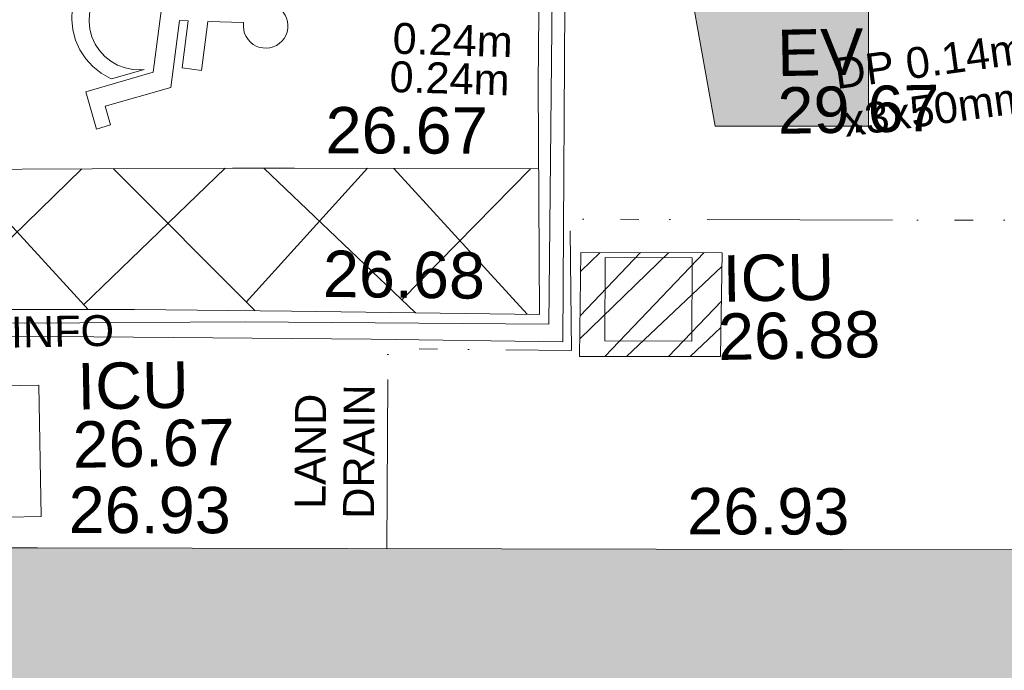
# Model space of a CAD drawing. Header units: millimetres. Extents: x -287732 to 520720, y -103372 to 287754.
# Tile 226 of 256: x 99813 to 107771, y -15776 to -10516. Entities that reach past the tile are written whole.
import ezdxf

# ---------------------------------------------------------------- set-up
doc = ezdxf.new("R2010")
doc.units = ezdxf.units.MM
for name, pattern in [('IMPORT-HIDDEN2 _3_', [4762.5, 3175, -1587.5]), ('IMPORT-UG_DRAINAGE_UNIDENTIFIED_QLB2 _2_', [2700, 1500, -300.0000000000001, 0, -250, 150, -300.0000000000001, 0, -200]), ('IMPORT-UG_ELEC_LV_QLB2 _2_', [2700, 1500, -300.0000000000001, 0, -250, 150, -300.0000000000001, 0, -200]), ('IMPORT-UG_ELEC_STREET LIGHTING_QLB2 _2_', [2700, 1500, -300.0000000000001, 0, -250, 150, -300.0000000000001, 0, -200])]:
    doc.linetypes.add(name, pattern=pattern)
for name, color, linetype, lineweight, true_color in [('00_UAV_BUILDING_OUTLINE', 5, 'Continuous', 9, 0x0000ff), ('00_UAV_EAVE', 7, 'Continuous', 9, 0x666666), ('00_UAV_FENCE_2D', 7, 'Continuous', 9, 0x264c2f), ('00_UAV_HANDICAP', 7, 'Continuous', 9, 0x666666), ('00_UAV_ROAD_MARKING_WHITE_CONTINUOUS', 7, 'Continuous', 9, 0x999999), ('00_UAV_SERV_IC', 5, 'Continuous', 9, 0x0000ff), ('00_UAV_WALL', 7, 'Continuous', 9, 0x7c00a5), ('12333-PUM-2D-U-0001-C01 - Rev2_REVIT IMPORT_dwg', 7, 'Continuous', 9, 0x767676), ('A_RHA_Line', 7, 'Continuous', 9, 0x00a600), ('PUM-CHAMBER EXTENTS', 6, 'IMPORT-HIDDEN2 _3_', 9, 0xff00ff), ('PUM-ELECTRIC-LV-QLB2', 1, 'IMPORT-UG_ELEC_LV_QLB2 _2_', 9, 0xff0000), ('PUM-UNIDENTIFIED-QLB2', 150, 'IMPORT-UG_DRAINAGE_UNIDENTIFIED_QLB2 _2_', 9, 0x007fff)]:
    doc.layers.add(name, color=color, linetype=linetype, lineweight=lineweight, true_color=true_color)
for name, color, linetype, lineweight in [('A_RHA_Detail', 7, 'Continuous', 9), ('A_RHA_Site', 7, 'Continuous', 9), ('SM-FOR QC', 7, 'Continuous', 9)]:
    doc.layers.add(name, color=color, linetype=linetype, lineweight=lineweight)
doc.styles.add('Arial_1', font='arial.ttf', dxfattribs={"height": 250})
doc.styles.add('Swis721 Lt BT_2', font='swissl.ttf', dxfattribs={"height": 375})

# ---------------------------------------------------------------- blocks, each defined once
blk = doc.blocks.new('12333-PUM-2D-U-0001-C01 - Rev2_REVIT IMPORT_dwg_NN_DISABLED-2077243-Site Location Plan Proposed')
at = {"layer": '00_UAV_HANDICAP', "color": 254, "true_color": 0xcccccc, "flags": 128}
for points in [[(792.900669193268, 2280.610141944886), (791.7071703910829, 2292.07751121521), (793.8081731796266, 2332.120596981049), (801.0244637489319, 2372.831781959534), (815.4072651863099, 2410.199520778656), (834.6163260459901, 2445.752122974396), (859.749849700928, 2478.102067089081), (889.2795283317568, 2504.909103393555), (923.3511180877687, 2527.414707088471), (959.3303727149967, 2544.664522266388), (998.4665040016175, 2556.514413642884), (1039.2262383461, 2560.624703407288), (1079.412596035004, 2559.765463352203), (1118.738746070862, 2551.450682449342), (1157.491520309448, 2538.16637172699), (1192.898365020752, 2517.715835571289), (1224.006547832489, 2492.725584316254), (1252.055346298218, 2463.052631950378), (1274.706992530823, 2430.225001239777), (1291.813247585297, 2393.001502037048), (1302.421377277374, 2354.008642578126), (1307.916702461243, 2314.347399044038), (1305.669944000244, 2273.062837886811), (1298.599409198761, 2233.593128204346), (1284.216607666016, 2196.225389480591), (1265.0078332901, 2160.675271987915), (1239.874310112, 2128.325325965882), (1210.342148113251, 2101.518576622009), (1176.273041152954, 2079.012685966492), (1140.291016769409, 2061.760674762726), (1101.157368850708, 2049.910496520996), (1060.397634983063, 2045.80020685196), (1020.211563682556, 2046.661929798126), (1012.880205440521, 2047.507810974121), (1006.596107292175, 1634.045719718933), (1571.880964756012, 1568.824091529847), (1546.079030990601, 1345.195162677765), (1001.914062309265, 1407.980013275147), (1000.24232711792, 1306.200863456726), (1771.761510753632, 1217.184261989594), (1999.075649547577, 459.5242324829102), (2211.618631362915, 523.1246404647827), (2262.459996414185, 363.6714551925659), (1833.36162776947, 234.4119656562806), (1599.502904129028, 1011.711552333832), (773.3163873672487, 1107.035580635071), (793.1872142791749, 2283.093666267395)], [(1682.266412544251, 528.8078632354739), (1572.075039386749, 894.0196480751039), (1567.742828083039, 905.9329998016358), (1573.604313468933, 863.6290800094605), (1570.739078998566, 773.317301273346), (1552.962766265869, 684.7259380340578), (1521.665662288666, 598.9553887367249), (1477.418087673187, 520.9705080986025), (1422.563350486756, 449.2476672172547), (1356.286735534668, 387.6532275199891), (1281.217809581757, 337.1446035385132), (1198.744377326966, 298.8224844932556), (1111.633737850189, 274.8816493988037), (1022.228912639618, 263.7959882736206), (931.9171335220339, 266.6612226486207), (843.3257698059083, 284.4375349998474), (758.7969836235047, 315.5913665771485), (679.4270675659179, 358.7404522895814), (607.8450151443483, 414.837237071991), (546.2530592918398, 481.1135657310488), (495.7444362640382, 556.1824921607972), (458.6640780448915, 638.5126520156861), (433.3382083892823, 724.5248012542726), (422.3930502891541, 815.1691925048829), (425.2607680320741, 905.4806843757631), (443.0345973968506, 994.0723344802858), (474.1911988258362, 1078.603317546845), (518.5820462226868, 1157.829962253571), (573.4367834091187, 1229.552803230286), (639.5701260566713, 1289.905480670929), (694.1389988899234, 1326.411494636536), (723.6680223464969, 1582.343622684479), (693.8022819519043, 1574.457298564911), (583.3735445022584, 1522.995261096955), (481.0201821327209, 1454.233631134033), (392.0010418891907, 1370.084751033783), (315.4994992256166, 1274.420238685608), (256.4850852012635, 1166.666716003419), (214.2946676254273, 1051.938898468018), (190.3077412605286, 931.3308815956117), (186.3425008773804, 809.673605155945), (201.1544143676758, 687.1081438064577), (234.2233352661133, 569.9884924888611), (286.78634557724, 458.1744332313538), (354.4472895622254, 357.2088755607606), (438.452609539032, 266.9454902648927), (534.2603947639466, 191.6857097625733), (641.8709315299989, 131.4320169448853), (756.7417348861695, 90.48087673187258), (877.3497522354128, 66.49395036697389), (999.0070287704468, 62.52871046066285), (1121.429504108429, 76.10134553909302), (1238.692141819, 110.4095443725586), (1350.362928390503, 161.7307938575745), (1451.472045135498, 230.6359834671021), (1541.591871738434, 313.3970569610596), (1616.994925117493, 410.446604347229), (1677.107828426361, 516.815092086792), (1681.168209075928, 530.1953811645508)]]:
    blk.add_lwpolyline(points, close=True, dxfattribs=at)
blk = doc.blocks.new('12333-PUM-2D-U-0001-C01 - Rev2_REVIT IMPORT_dwg_MGS62954_T2_Galway_ITM_3d_Rev1-2077680-Site Location Plan Proposed')
at = {"layer": '00_UAV_FENCE_2D', "color": 254, "true_color": 0xcccccc, "flags": 128}
blk.add_lwpolyline([(533999987.7725002, 725540744.3135002), (534001571.7725002, 725540713.3135003), (534003352.7725, 725540693.3135002), (534005806.7725001, 725540631.3135002), (534005879.7725002, 725543285.3135002), (534005949.7725002, 725546518.3135002), (534005952.0808412, 725546617.9628102)], dxfattribs=at)
at = {"layer": '00_UAV_ROAD_MARKING_WHITE_CONTINUOUS', "color": 254, "true_color": 0xcccccc}
for p, q in [((534000922.5130379, 725540889.0152642), (534002055.8780975, 725541952.3856534)), ((534001063.9456981, 725541964.6155552), (534002084.9880234, 725540814.5666492)), ((534002050.4428412, 725540853.4765435), (534003212.3244622, 725541938.1273977)), ((534002307.9847358, 725541949.2773372), (534003434.5781006, 725540779.435743)), ((534003526.1222078, 725541932.341788), (534004730.7895252, 725540740.9971898)), ((534003364.5270187, 725540852.1759809), (534004362.9478081, 725541915.7180834)), ((534004576.0759434, 725541911.4842513), (534005634.5831051, 725540714.195607)), ((534004622.5229828, 725540848.0663854), (534005681.1867115, 725541889.5310092))]:
    blk.add_line(p, q, dxfattribs=at)
at = {"layer": '00_UAV_ROAD_MARKING_WHITE_CONTINUOUS', "color": 254, "true_color": 0xcccccc, "flags": 128}
blk.add_lwpolyline([(534005802.7763604, 725544364.4732534), (534003437.7796368, 725544415.3943532), (534001074.7796367, 725544461.3943529), (534001067.5685353, 725544190.6689984), (534001039.7796367, 725543147.394353), (534001000.7796367, 725541965.394353), (534003271.7796367, 725541937.3943528), (534003773.9761383, 725541927.4181212), (534005746.9258682, 725541888.225088)], dxfattribs=at)
at = {"layer": '00_UAV_SERV_IC', "color": 254, "true_color": 0xcccccc, "flags": 128}
blk.add_lwpolyline([(534006272.7725001, 725541161.3135), (534006973.7725001, 725541146.3135), (534006959.3825551, 725540473.8234038), (534006258.3825551, 725540488.8234038)], close=True, dxfattribs=at)
at = {"layer": '00_UAV_WALL', "color": 254, "true_color": 0xcccccc, "flags": 128}
for points in [[(534005916.6344249, 725540485.8462188), (534004367.7725002, 725540534.3135003), (534002128.7725, 725540593.3135003), (534000923.0534197, 725540614.7558368), (533999935.7725003, 725540632.3135003), (533999936.7725001, 725540850.3135002), (534002460.7725002, 725540808.3135002), (534003729.3757403, 725540770.6936548), (534005731.7725001, 725540711.3135003), (534005755.7725002, 725542575.3135), (534005785.5134643, 725543707.3766112), (534005833.7725002, 725545544.3135003), (534005865.0216871, 725546724.0508467)], [(534006058.5899878, 725546488.1735151), (534006025.7572654, 725545102.0616343), (534005991.7725, 725543667.3135003), (534005916.6344249, 725540485.8462188)]]:
    blk.add_lwpolyline(points, dxfattribs=at)
at = {"xscale": 0.7, "yscale": 0.7, "zscale": 0.7, "rotation": 268.3724433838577}
blk.add_blockref('12333-PUM-2D-U-0001-C01 - Rev2_REVIT IMPORT_dwg_NN_DISABLED-2077243-Site Location Plan Proposed', (534001969.8727419, 725543862.0224273), dxfattribs=at)
at = {"layer": '00_UAV_BUILDING_OUTLINE', "color": 251, "true_color": 0x666666, "char_height": 375, "width": 1495.902363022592, "attachment_point": 1, "rotation": 358.87999528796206, "line_spacing_factor": 1.005061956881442, "style": 'Swis721 Lt BT_2'}
for insert in [(534001903.6651185, 725539385.2358948), (534006902.7098606, 725539287.5032699)]:
    blk.add_mtext('26.93', dxfattribs=dict(at, insert=insert))
at = {"layer": '00_UAV_EAVE', "char_height": 375, "attachment_point": 1, "line_spacing_factor": 1.005061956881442, "style": 'Swis721 Lt BT_2'}
for s, insert, width in [('EV', (534007690.330483, 725542977.9948444), 736.078940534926), ('29.67', (534007685.6620798, 725542511.2442204), 1495.902363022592)]:
    blk.add_mtext(s, dxfattribs=dict(at, insert=insert, width=width))
at = {"layer": '00_UAV_ROAD_MARKING_WHITE_CONTINUOUS', "color": 251, "true_color": 0x666666, "insert": (534004033.7627174, 725542417.5847235), "char_height": 375, "width": 1495.902363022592, "attachment_point": 1, "rotation": 358.86195779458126, "line_spacing_factor": 1.005061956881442, "style": 'Swis721 Lt BT_2'}
blk.add_mtext('26.67', dxfattribs=at)
at = {"layer": '00_UAV_SERV_IC', "color": 251, "true_color": 0x666666, "char_height": 375, "attachment_point": 1, "line_spacing_factor": 1.005061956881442, "style": 'Swis721 Lt BT_2'}
for s, insert, width in [('ICU', (534007217.4677886, 725541162.304047), 1021.012723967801), ('26.88', (534007172.639638, 725540691.9250461), 1495.902363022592), ('ICU', (534001986.4506853, 725540381.2093009), 1021.012723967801), ('26.67', (534001941.6225348, 725539910.8303), 1495.902363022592)]:
    blk.add_mtext(s, dxfattribs=dict(at, insert=insert, width=width))
at = {"layer": '00_UAV_WALL', "color": 251, "true_color": 0x666666, "insert": (534003993.9452419, 725541258.2952784), "char_height": 375, "width": 1495.902363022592, "attachment_point": 1, "rotation": 358.3014178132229, "line_spacing_factor": 1.005061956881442, "style": 'Swis721 Lt BT_2'}
blk.add_mtext('26.68', dxfattribs=at)
blk = doc.blocks.new('12333-PUM-2D-U-0001-C01 - Rev2_REVIT IMPORT_dwg-1620468-Site Location Plan Proposed')
at = {"layer": 'PUM-CHAMBER EXTENTS', "true_color": 0xffaaff}
h = blk.add_hatch(dxfattribs=at)
h.set_pattern_fill('FP_3', color=211, style=0, pattern_type=2)
h.set_pattern_definition([(45, (-533641079.65, -725615854.3560001), (-265.1650429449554, 265.1650429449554), []), (45, (-533640902.873, -725615854.3560001), (-265.1650429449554, 265.1650429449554), [])])
h.paths.add_polyline_path([(366110.3501528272, -75510.35617862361), (366137.3501528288, -74670.3561786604), (364997.3501529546, -74649.35617870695), (364970.3501528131, -75489.35617867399)])
at = {"layer": 'PUM-CHAMBER EXTENTS', "color": 211, "linetype": 'Continuous', "true_color": 0xffaaff, "flags": 128}
blk.add_lwpolyline([(364997.3501529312, -74649.35617870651), (366137.3501528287, -74670.35617865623), (366110.3501528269, -75510.35617862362), (364970.3501528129, -75489.35617867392)], close=True, dxfattribs=at)
at = {"layer": 'PUM-UNIDENTIFIED-QLB2', "color": 141, "true_color": 0xaad4ff, "flags": 128}
blk.add_lwpolyline([(372919.7431198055, -74538.88954808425), (364914.3501528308, -74378.35617864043), (364906.3501529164, -75440.35617867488), (363424.3501528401, -75398.35617865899), (363387.4785623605, -77014.56089856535)], dxfattribs=at)
at = {"layer": 'SM-FOR QC', "color": 21, "true_color": 0xffaaaa, "flags": 128}
blk.add_lwpolyline([(359506.3573340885, -75645.89747262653), (360596.8817658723, -75645.89747262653), (360596.8817658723, -76708.09659454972), (359506.3573340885, -76708.09659454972)], close=True, dxfattribs=at)
blk.add_blockref('12333-PUM-2D-U-0001-C01 - Rev2_REVIT IMPORT_dwg_MGS62954_T2_Galway_ITM_3d_Rev1-2077680-Site Location Plan Proposed', (-533641079.6498471, -725615854.3561786))
at = {"layer": 'PUM-ELECTRIC-LV-QLB2', "char_height": 250, "attachment_point": 2, "line_spacing_factor": 0.9417779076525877, "style": 'Arial_1'}
for s, insert, width, rotation in [('0.24m', (363996.6441437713, -72788.25936617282), 1160.025439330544, 357.2407698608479), ('DP 0.14m\\Px3x50mm', (367827.8651237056, -73024.67263142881), 1848.69489539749, 6.798050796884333), ('0.24m', (363966.0254622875, -73096.83994692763), 1160.025439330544, 357.3687357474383)]:
    blk.add_mtext(s, dxfattribs=dict(at, insert=insert, width=width, rotation=rotation))
at = {"layer": 'PUM-UNIDENTIFIED-QLB2', "insert": (362656.6833355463, -76215.09534296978), "char_height": 250, "width": 1294.698577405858, "attachment_point": 2, "rotation": 88.69309865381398, "line_spacing_factor": 0.9417779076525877, "style": 'Arial_1'}
blk.add_mtext('LAND\\PDRAIN', dxfattribs=at)
at = {"layer": 'SM-FOR QC', "color": 1, "true_color": 0xff0000, "insert": (360010.2112089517, -75087.4086477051), "char_height": 250, "width": 2870.986443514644, "attachment_point": 2, "line_spacing_factor": 0.9417779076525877, "style": 'Arial_1'}
blk.add_mtext('MISSING INFO', dxfattribs=at)
blk = doc.blocks.new('Ground Floor Site Elements 4 - Ground Floor Site Elements 1-1291089-Site Location Plan Proposed')
at = {"layer": 'A_RHA_Site', "true_color": 0x9b9b9b, "transparency": 33554432}
h = blk.add_hatch(color=253, dxfattribs=at)
h.paths.add_polyline_path([(105489.6860072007, -11375.97582621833), (106674.544423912, -11375.97582621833), (106674.544423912, -10074.46932626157), (105713.4391506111, -10073.20245584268), (105713.4391501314, -2678.940452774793), (101674.544423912, -2678.940452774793), (101674.544423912, -4413.339822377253), (102055.7301778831, -4548.664014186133), (104792.0191172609, -7766.821787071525), (105433.1340192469, -11375.97582621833)])
h.paths.add_polyline_path([(106674.544423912, 426.6781157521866), (106674.544423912, 30999.72878646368), (96414.54442391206, 30999.72878646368), (96414.54442391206, 29639.72878646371), (92753.85324627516, 29639.72878646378), (92760.14103638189, 26176.60897435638), (92778.92533409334, 26066.05251650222), (92809.96991596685, 25958.29438850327), (92852.88437837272, 25854.68971134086), (92907.12904704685, 25756.5413739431), (92972.0217638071, 25665.08364859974), (93046.74646508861, 25581.4666692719), (93130.36344441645, 25506.74196799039), (93221.82116975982, 25441.84925123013), (93319.96950715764, 25387.604582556), (93423.57418431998, 25344.69012015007), (93531.33231231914, 25313.64553827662), (93641.88877017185, 25294.86124056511), (93753.85324627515, 25288.57345045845), (98479.83131514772, 25282.37033481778), (98684.36913678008, 25263.7836223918), (98887.41155247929, 25232.88113407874), (99088.2176824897, 25189.77562970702), (99286.0548070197, 25134.62439658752), (99480.20103985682, 25067.62867558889), (99674.544423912, 24986.79490104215), (99854.60320886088, 24899.12393767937), (100046.886348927, 24789.57032568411), (100205.9645627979, 24686.71859449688), (100371.388590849, 24564.99728452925), (100529.1614619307, 24433.50999424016), (100733.7848329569, 24234.2269180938), (100819.4809676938, 24143.19048847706), (100950.9682579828, 23985.41761739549), (101072.6895679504, 23819.99358934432), (101184.2007497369, 23647.52201866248), (101285.0949111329, 23468.63223540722), (101375.0039002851, 23283.9769889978), (101453.5996490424, 23094.2300664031), (101520.595370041, 22900.08383356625), (101575.7466031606, 22702.2467090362), (101618.8521075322, 22501.44057902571), (101649.7545958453, 22298.39816332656), (101668.3413082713, 22093.8603416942), (101674.544423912, 21888.57345045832), (101674.544423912, 433.2688107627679), (105723.1858153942, 427.9321386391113)])
h.paths.add_polyline_path([(95023.25265105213, 29739.72878646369), (95123.81282538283, 29739.72878646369), (94123.81282538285, 30739.72878646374), (93886.22494690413, 30739.72878646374), (94886.22494690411, 29739.72878646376)])
h.paths.add_polyline_path([(95954.07348666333, 29739.72878646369), (96023.25265105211, 29739.72878646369), (95023.25265105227, 30739.72878646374), (94785.66477257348, 30739.72878646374), (95785.66477257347, 29739.72878646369), (95945.56212659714, 29739.72878646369)])
h.paths.add_polyline_path([(95335.94485973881, 29739.72878646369), (95573.53273821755, 29739.72878646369), (94573.53273821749, 30739.72878646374), (94335.94485973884, 30739.72878646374), (95304.30914980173, 29771.3644964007)])
h.paths.add_polyline_path([(96235.3846854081, 29739.72878646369), (96324.54442391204, 29739.72878646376), (96324.54442391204, 29888.15692643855), (95472.97256388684, 30739.72878646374), (95235.38468540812, 30739.72878646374), (96096.68089352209, 29878.4325783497)])
h.paths.add_polyline_path([(93774.6530868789, 29739.72878646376), (92824.544423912, 30689.83744943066), (92824.544423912, 30452.24957095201), (93537.06520840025, 29739.72878646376)])
h.paths.add_polyline_path([(93986.78512123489, 29739.72878646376), (94224.37299971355, 29739.72878646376), (92824.544423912, 31139.55736226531), (92824.544423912, 30901.96948378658), (93974.54442391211, 29751.96948378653)])
h.paths.add_polyline_path([(93324.9331740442, 29739.72878646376), (92824.544423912, 30240.11753659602), (92824.544423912, 30002.52965811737), (93087.34529556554, 29739.72878646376)])
h.paths.add_polyline_path([(94436.50503406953, 29739.72878646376), (94674.09291254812, 29739.72878646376), (92824.544423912, 31589.27727509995), (92824.544423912, 31351.68939662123), (94422.10970789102, 29754.12411264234)])
h.paths.add_polyline_path([(96324.54442391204, 30100.28896079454), (96324.54442391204, 30337.87683927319), (95922.69247672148, 30739.72878646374), (95685.10459824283, 30739.72878646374), (96285.06829035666, 30139.7650943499)])
h.paths.add_polyline_path([(96324.54442391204, 30550.00887362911), (96324.54442391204, 30739.72878646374), (96134.8245110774, 30739.72878646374), (96235.3846854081, 30639.16861213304)])
h.paths.add_polyline_path([(93824.54442391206, 30801.40930945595), (93824.54442391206, 31038.99718793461), (92824.544423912, 32038.99718793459), (92834.89460764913, 31791.05912571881), (93786.22494690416, 30839.72878646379)])
h.paths.add_polyline_path([(93824.54442391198, 31251.1292222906), (93824.54442391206, 31488.71710076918), (92824.54442391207, 32488.71710076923), (92833.0321891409, 32242.64145706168), (93723.98424958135, 31351.68939662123)])
h.paths.add_polyline_path([(93824.54442391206, 31700.84913512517), (93824.54442391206, 31938.43701360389), (92824.54442391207, 32938.43701360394), (92833.02579242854, 32692.36776660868), (93723.98424958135, 31801.40930945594)])
h.paths.add_polyline_path([(93824.54442391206, 32150.56904795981), (93824.54442391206, 32388.15692643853), (92824.544423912, 33388.15692643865), (92824.54442391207, 33150.56904795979), (93723.98424958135, 32251.12922229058)])
h.paths.add_polyline_path([(93824.54442391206, 32600.28896079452), (93824.54442391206, 32837.87683927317), (92824.54442391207, 33837.87683927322), (92824.544423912, 33600.2889607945), (93723.98424958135, 32700.84913512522)])
h.paths.add_polyline_path([(93824.54442391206, 33050.00887362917), (93815.85048807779, 33296.29068794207), (92824.54442391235, 34287.59675210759), (92824.54442391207, 34050.00887362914), (93723.98424958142, 33150.56904795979)])
h.paths.add_polyline_path([(93824.54442391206, 33499.72878646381), (93813.88602282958, 33747.975066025), (92824.54442391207, 34737.31666494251), (92824.54442391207, 34499.72878646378), (93815.50933175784, 33508.763878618)])
h.paths.add_polyline_path([(93824.54442391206, 33949.44869929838), (93824.54442391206, 34187.0365777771), (92824.54442391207, 35187.03657777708), (92824.54442391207, 34949.44869929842), (93800.16883206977, 33973.82429114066)])
h.paths.add_polyline_path([(93824.54442391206, 34399.16861213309), (93824.54442391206, 34636.75649061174), (92824.54442391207, 35636.75649061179), (92824.54442391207, 35399.16861213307), (93777.20054102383, 34446.51249502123)])
h.paths.add_polyline_path([(93824.54442391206, 34848.8885249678), (93824.54442391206, 35086.47640344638), (93171.29204089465, 35739.72878646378), (92933.704162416, 35739.72878646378), (93758.0461456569, 34915.38680322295)])
h.paths.add_polyline_path([(93824.54442391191, 35298.60843780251), (93824.54442391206, 35536.19631628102), (93621.01195372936, 35739.72878646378), (93383.42407525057, 35739.72878646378), (93738.89175028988, 35384.26111142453)])
at = {"layer": 'A_RHA_Site', "color": 253, "true_color": 0xaaaaaa}
for p, q in [((104792.0191172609, -7766.821787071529), (105433.1340192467, -11375.97582621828)), ((105433.1340192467, -11375.97582621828), (104792.0191172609, -7766.821787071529)), ((106674.5444239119, -11375.97582621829), (106674.5444239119, -10074.4693261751)), ((106674.5444239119, -10074.4693261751), (106674.5444239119, -11375.97582621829)), ((105433.1340192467, -11375.97582621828), (106674.5444239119, -11375.97582621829)), ((106674.5444239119, -11375.97582621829), (105433.1340192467, -11375.97582621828))]:
    blk.add_line(p, q, dxfattribs=at)

msp = doc.modelspace()

# ---------------------------------------------------------------- hatches: boundary and pattern name
at = {"layer": 'A_RHA_Detail', "true_color": 0xc0c0c0}
h = msp.add_hatch(color=9, dxfattribs=at)
h.paths.add_polyline_path([(-80880.60083809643, -68502.79057078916), (-80400.865924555, -68483.41509113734), (-80400.865924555, -62984.64684185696), (-24474.85765177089, -63009.32043784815), (-24456.14471271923, -50840.30023858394), (-36622.55041039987, -50831.65104353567), (-36622.55041039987, -44228.57792613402), (-50959.0526582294, -44218.38599194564), (-50959.0526582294, -42573.78171514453), (-54563.9325804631, -42571.21897729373), (-54565.69773352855, -45054.17447474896), (-92408.82109321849, -45027.27149621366), (-92411.78875845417, -49201.74309222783), (-100061.9988811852, -49201.74309222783), (-100052.2214449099, -64852.82557838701), (-86120.90825229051, -64852.82557838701), (-86092.1662649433, -62957.90041523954), (-84861.10047608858, -62957.90041523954), (-84854.79052929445, -68240.109737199), (-80870.60226892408, -68240.10973722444)])
h.paths.add_polyline_path([(-137238.9269902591, -68461.9384092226), (-132719.7426408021, -68433.0633692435), (-132847.0731201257, -62850.04282283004), (-130454.6837966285, -62916.63108078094), (-130498.2830220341, -61355.85393642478), (-117581.136331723, -61423.42893438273), (-117492.3908565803, -49183.91309190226), (-125136.5200282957, -49178.47881952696), (-125133.572703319, -45032.61887136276), (-163007.1824077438, -45005.6942194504), (-163007.1824076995, -44090.2963411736), (-163123.8521269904, -44090.21339942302), (-163122.6389897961, -42383.75184302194), (-166563.8543419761, -42383.75184298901), (-166565.034908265, -44044.39824208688), (-193158.4656786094, -44025.49275805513), (-193195.152889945, -62863.65652504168), (-137269.7106414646, -62916.63108078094), (-137254.3708868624, -65679.90523788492)])
h.paths.add_polyline_path([(120310.9497607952, -32334.28230164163), (120312.4652266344, -31610.73011961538), (133451.2244789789, -31638.24899384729), (133469.2230092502, -19717.98315780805), (121295.7536929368, -19692.48606430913), (121319.8434528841, -8190.941560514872), (112277.0825930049, -8172.001674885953), (112263.1770823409, -14811.1234547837), (78285.85310969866, -14739.95861438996), (78292.82277619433, -8167.077575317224), (75241.99098605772, -8160.673431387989), (69355.76844233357, -8152.931592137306), (69353.6659720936, -9156.74635762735), (68372.60878945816, -9154.691552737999), (68372.60878945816, -13705.52853215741), (69333.7233474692, -13707.54156770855), (69325.07112547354, -16249.53369228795), (66623.4489111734, -16249.53369228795), (66619.79243935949, -17995.29925530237), (65989.07757494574, -17995.2992552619), (65985.44262772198, -19730.78799483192), (57152.23993377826, -19712.28702421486), (57127.42535098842, -31559.89463417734), (70277.87165424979, -31587.43801817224), (70277.87165431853, -32271.7414715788), (78263.96947909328, -32285.12944888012), (78266.62661740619, -31019.79372153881), (112335.8856506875, -31091.15111860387), (112335.8856506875, -32317.57330553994), (119781.4233959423, -32333.17321913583)])
h.paths.add_polyline_path([(7503.717409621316, -1791.439263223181), (15482.43097392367, -674.0213231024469), (15484.0826588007, 148.1327206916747), (56188.28042539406, 205.5276654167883), (56155.84326007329, 14338.3166313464), (18016.62665935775, 14236.48149539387), (17967.9025208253, 34313.18372071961), (21727.10644863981, 34324.0692624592), (21708.90974962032, 40608.10218321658), (18009.66447159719, 40608.10218321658), (17995.54603706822, 45483.75063442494), (9770.084204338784, 45420.6329473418), (3966.213879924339, 45446.76585222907), (3984.771235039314, 14176.56786832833), (1023.062455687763, 14176.56786837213), (-276.5134647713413, 14190.52623461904), (-231.6790044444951, 5968.135265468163), (-226.4491536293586, 193.7444677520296), (553.0869992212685, 183.4716499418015), (7477.609307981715, 143.2867586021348), (7488.638446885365, -674.0213231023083)])
h.paths.add_polyline_path([(77755.59663317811, 53.47451145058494), (77729.51881611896, 1699.844979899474), (94464.47132486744, 1659.976083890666), (94606.37913471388, 17991.390236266), (88810.4190114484, 18015.03260816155), (88799.89418497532, 14436.74271609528), (69413.88950349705, 14457.8773889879), (69377.35724448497, 99.62816357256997), (75241.99098605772, 67.32134432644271)])
h.paths.add_polyline_path([(61252.12079701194, 46453.95617366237), (105774.7348988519, 46472.68783506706), (105768.2642198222, 61852.61234306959), (92285.13876309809, 61852.61234306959), (92308.59670399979, 65784.30757140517), (96107.4668000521, 65767.60445243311), (96059.68081117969, 75209.20847378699), (101084.8427276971, 75071.88872764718), (104988.0046543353, 74765.36560406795), (108403.6894220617, 74363.8408943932), (112009.2703903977, 73787.25420861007), (115645.3524815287, 73049.69667206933), (116890.8108051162, 72761.69136252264), (120208.9929833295, 71893.18353872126), (120865.241739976, 71703.68484519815), (124135.6329506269, 70669.67317906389), (127435.6253142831, 69480.50055823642), (127820.4368670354, 69394.93141813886), (128274.3081769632, 69331.69585753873), (128731.8791144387, 69306.66104516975), (129189.9401488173, 69320.00258290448), (129645.2782985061, 69371.62688826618), (130094.6997111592, 69461.17185603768), (130535.0520071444, 69588.00939074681), (130963.246434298, 69751.24981927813), (131376.2795165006, 69949.74812590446), (131771.2541232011, 70182.11198903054), (132162.5575600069, 70460.5404660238), (132496.0921583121, 70741.69081113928), (132820.871367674, 71064.98072578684), (133117.4593294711, 71414.31364272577), (133383.77568926, 71787.23923950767), (133616.5473239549, 72178.5372844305), (133817.1647262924, 72590.54524898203), (133982.6025969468, 73017.89547513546), (134111.7005086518, 73457.59040801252), (134203.5529320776, 73906.54590458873), (134257.5155883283, 74361.61286216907), (134272.5462649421, 74819.5993153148), (134250.5259875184, 75277.29281745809), (134189.6227572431, 75731.48297747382), (134090.9274700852, 76178.98397757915), (133955.1324028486, 76616.65691993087), (133783.1900598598, 77041.43184345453), (133576.3064937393, 77450.32925647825), (133335.932843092, 77840.48103920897), (133063.7551572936, 78209.15055532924), (132761.6825665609, 78553.75185442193), (132431.8338935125, 78871.8678050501), (132076.5227905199, 79161.26705197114), (131698.2415080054, 79419.91966861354), (131299.6434187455, 79646.01139197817), (131093.5942456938, 79746.34209763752), (132146.0467355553, 83110.22226145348), (122787.7632953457, 86282.54285518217), (121604.3555412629, 82800.3591886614), (117095.9864227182, 83870.84033785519), (116841.9598400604, 83526.35449572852), (116120.5435466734, 91221.93611972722), (110237.7341284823, 91274.27491021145), (110194.3680786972, 90435.39030214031), (104988.0046543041, 90486.49901390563), (104973.2761846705, 94309.82427956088), (103746.1314668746, 94309.8242795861), (103839.9937121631, 122852.1474271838), (96365.09202306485, 122931.9599470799), (96350.3400238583, 123952.4168585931), (104555.5505249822, 123902.1925226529), (104607.3234458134, 120248.5396156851), (125502.5015002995, 120134.1933400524), (125662.0200253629, 137657.3796882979), (114479.5865733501, 137699.2256881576), (114382.306264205, 129149.9458158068), (104644.159003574, 129187.9975073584), (104577.9931702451, 126217.3903144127), (101184.4926406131, 126159.1566967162), (101264.6166812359, 135959.2655565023), (89967.23178808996, 135988.8856164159), (89927.63362986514, 125823.6463181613), (93630.53562302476, 125840.7948842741), (93580.65688892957, 122931.9599470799), (88697.38835376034, 122904.7310126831), (88679.3898954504, 95739.09143775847), (86378.25848996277, 95739.09143775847), (86378.18187189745, 96178.1008337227), (83279.50743284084, 96200.92083327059), (83273.62493422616, 95735.74732133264), (70169.67509619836, 95733.22421950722), (70166.26842742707, 96272.07409347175), (66674.99731294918, 96257.14073655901), (66654.74538556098, 95755.71092136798), (65784.77231079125, 95755.71092136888), (65887.65094984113, 117470.630565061), (53473.3427162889, 117487.9046429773), (53434.44066309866, 98570.46349063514), (40649.41626916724, 98570.46349063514), (40610.16711559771, 94406.01479078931), (38853.82372868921, 94410.36303440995), (38848.65589191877, 89463.65332729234), (40612.46601912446, 89518.45976927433), (40665.38257362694, 86257.73741128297), (38372.19584460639, 86305.72309285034), (38369.79374539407, 76901.0507917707), (50937.9512507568, 76944.40198294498), (50922.88567286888, 74598.78180889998), (56484.9061132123, 74588.85093771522), (56484.9061132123, 75194.85181995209), (92465.4037153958, 75233.0258166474), (92645.92783662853, 71766.64845094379), (89810.55521366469, 69362.83965827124), (85313.16173974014, 69360.94750420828), (85313.16173974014, 66907.4050808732), (75210.14498263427, 66903.15451589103), (75210.14498263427, 63815.70944550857), (70819.40014309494, 63815.70999200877), (70819.21601505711, 64253.35708059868), (69456.83415683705, 64253.35708059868), (69455.7195737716, 66901.99623166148), (61303.32856759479, 66898.5668068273), (61304.56054988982, 63970.32021231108), (70500.41048208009, 63970.32021219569), (70500.4088543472, 61852.59006207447), (61245.6438848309, 61848.69637488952), (61252.03558504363, 46656.49344428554)])
h.paths.add_polyline_path([(-17153.16561239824, 48569.32684293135), (-17153.16561224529, 60770.38083685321), (-29362.88357759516, 60774.70428694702), (-29362.88357759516, 67399.20394580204), (-43507.24466814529, 67405.01911303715), (-43488.5313307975, 69093.07334175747), (-45766.41866231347, 69109.32868388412), (-45794.3462003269, 67405.01911303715), (-47272.11273194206, 67404.2124544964), (-47272.44887633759, 66454.91798908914), (-86004.56386332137, 66468.63299519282), (-86006.66970787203, 60521.58362721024), (-92662.87722510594, 60521.58362721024), (-92665.2138765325, 50184.35611932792), (-79752.0168396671, 50179.78309939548), (-79752.016597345, 48591.4932381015), (-17157.7163123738, 48569.32845417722)])
h.paths.add_polyline_path([(-201056.4185878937, 48628.75479108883), (-138377.9751621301, 48634.64535779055), (-138377.9751621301, 50133.28201003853), (-125467.710581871, 50134.49626164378), (-125468.6909603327, 60566.1903686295), (-132186.8595614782, 60565.86652591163), (-132187.4203588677, 66533.0197876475), (-170643.3098734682, 66805.61809689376), (-170643.3098732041, 67738.78475848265), (-200340.0100486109, 67488.93693764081), (-200348.7171487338, 60827.78025104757), (-201057.5650552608, 60827.71357558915), (-201056.6510294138, 51102.04313372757)])
h.paths.add_polyline_path([(-240051.5126725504, 54769.19491160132), (-239444.490259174, 54811.10754483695), (-239186.5396223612, 54841.92927608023), (-238764.8191577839, 54940.98166103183), (-238382.4735933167, 55122.46891388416), (-237990.3402229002, 55354.87497234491), (-237269.2031023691, 55936.21515020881), (-237032.4836384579, 56225.56611516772), (-236793.0039602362, 56569.31473944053), (-236554.5880578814, 57004.26389721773), (-236432.7219585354, 57267.46508908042), (-236300.081527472, 57753.26238983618), (-236250.7285154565, 58017.17885684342), (-236235.6490609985, 58516.21786804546), (-236233.2538429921, 58987.85640053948), (-236213.7029795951, 59823.48083769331), (-236363.8287855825, 59820.86038205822), (-236634.0279869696, 60698.06075827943), (-236391.9547756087, 61432.19726339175), (-236225.4740089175, 61435.10319600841), (-236201.6036569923, 62637.68779596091), (-232563.5271750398, 62639.28734435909), (-232563.5271750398, 63049.03842404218), (-232732.1945866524, 63049.15302218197), (-232860.1521277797, 63457.95890274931), (-232731.606808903, 63914.24862697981), (-232560.8209656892, 63914.24862697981), (-232515.1276847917, 70598.00033009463), (-240628.6947849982, 70598.85496273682), (-240629.7923196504, 72350.98321577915), (-246412.6011212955, 72347.36085933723), (-246412.6011212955, 70616.45923936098), (-254449.5805725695, 70618.60952619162), (-254454.637144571, 70754.06491720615), (-254469.7140363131, 73191.66276250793), (-263883.2532625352, 73267.83063688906), (-263902.4181505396, 68260.74348553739), (-263714.8217520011, 68259.82096572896), (-263552.9672900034, 67819.65434396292), (-263719.0883117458, 67392.2068408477), (-263913.6298699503, 67392.20684284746), (-263956.7001913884, 58633.76423459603), (-260181.1963171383, 58611.22607638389), (-260192.3146983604, 56354.25111579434), (-257184.684388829, 56339.46086021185), (-257213.4419957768, 57092.93866021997), (-257338.5163846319, 57093.27331223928), (-257471.0109294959, 57531.74572308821), (-257338.5163845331, 58062.22513696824), (-257203.4956297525, 58064.06881289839), (-257173.5751889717, 58598.54056692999), (-256478.2273617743, 58575.27357994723), (-256478.2273617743, 58788.51859473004), (-256013.0091299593, 58911.92701534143), (-255397.0786664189, 58780.99767617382), (-255397.0786664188, 58595.982422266), (-243809.885361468, 58585.92793201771), (-243805.3570672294, 58352.04527760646), (-243740.939469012, 57884.52572680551), (-243619.0830608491, 57421.84877545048), (-243424.3877545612, 56943.65915412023), (-243247.1437899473, 56608.24157713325), (-243003.0710579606, 56249.99021479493), (-242732.2093200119, 55932.75703082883), (-242371.7230178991, 55603.12658811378), (-242141.255125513, 55424.88676767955), (-241804.9643037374, 55216.88439822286), (-241529.4640827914, 55077.02869055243), (-241100.6275144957, 54917.18295003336), (-240836.2134980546, 54840.82833176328), (-240453.4486195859, 54788.60784130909), (-240218.9578693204, 54777.28227442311)])
h.paths.add_polyline_path([(40276.69022552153, 59895.36417752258), (40328.62676029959, 69196.9439153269), (36588.99968785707, 69217.8245910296), (36619.46637569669, 74674.25962428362), (32264.36460078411, 74687.02318924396), (32233.48293867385, 69156.26826306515), (11916.69390495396, 69269.70959686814), (11966.66200111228, 78218.75165974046), (29087.509017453, 78123.15526808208), (29143.44567205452, 88141.1370047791), (15719.348796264, 88216.09212953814), (15732.60379610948, 90589.9978889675), (4594.294101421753, 90652.19003489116), (4525.129359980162, 78265.12250449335), (10096.76365553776, 78234.01258731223), (10077.43887221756, 74773.03821910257), (4547.641142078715, 74803.91453678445), (4465.579974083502, 60107.1600234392), (19125.89094760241, 60025.30234268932), (19139.86249374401, 62527.53804644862), (31738.59196305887, 62457.19146404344), (31724.55430858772, 59943.11609815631), (38369.79364225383, 59906.01157293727)])
h.paths.add_polyline_path([(-246083.0241259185, 72334.29150213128), (-246083.0594797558, 72334.30275087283), (-246208.2905500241, 72334.29150213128)])
h.paths.add_polyline_path([(-114575.3004830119, 112178.0758695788), (-114575.3246435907, 112178.0758695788), (-114707.2752166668, 115801.5811617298)])
h.paths.add_polyline_path([(-154699.9178765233, 101760.4080976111), (-114382.050333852, 101776.0542914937), (-114382.050333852, 106926.9360164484), (-113755.641395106, 106927.1792101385), (-113757.5507412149, 111847.2721531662), (-114431.6837526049, 111847.2721531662), (-114431.8097758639, 112178.0758695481), (-114575.3004830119, 112178.0758695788), (-114578.9984943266, 121707.2390833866), (-123056.9849702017, 121707.2390833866), (-123068.8201032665, 156452.7036899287), (-119381.2340625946, 156454.1348067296), (-119381.2340625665, 160165.8597952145), (-115501.031452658, 160167.3662801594), (-115503.3750945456, 166206.5793118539), (-132411.7987151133, 166599.6604729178), (-132411.8243278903, 166665.6603411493), (-135275.0124468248, 166664.5490317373), (-135275.0124468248, 166628.1883101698), (-135911.3205076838, 166628.1944502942), (-135911.3479256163, 166352.1604668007), (-152521.1633846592, 166345.7146753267), (-152518.3680955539, 159142.6836790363), (-150699.3133726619, 159117.9265656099), (-150758.5477087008, 122560.691203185), (-151059.2005266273, 122560.691203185), (-151061.0981347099, 121302.4374932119), (-154138.3148337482, 121372.6012653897), (-154138.3148337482, 121865.1834517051), (-154704.3888425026, 121867.2611370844), (-154688.5451973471, 119352.3937021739), (-154745.5933227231, 119352.3715636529), (-154745.5763474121, 118722.1532660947), (-160794.1544526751, 118748.7442832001), (-160794.1544526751, 119410.5425977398), (-163852.1622693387, 119422.408321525), (-163855.0715294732, 118762.2003111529), (-167568.6765459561, 118778.5256058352), (-166634.6619849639, 124395.1277019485), (-166930.050559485, 124500.0918161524), (-167568.6765459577, 124707.6250903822), (-168028.2173235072, 124841.3808647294), (-168630.5006276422, 124991.3056740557), (-169238.2056069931, 125117.4693074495), (-169850.3952285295, 125219.6772876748), (-170466.1255403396, 125297.7720169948), (-171089.11025998, 125351.8553033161), (-171704.4065937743, 125381.1774255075), (-172325.0479971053, 125386.3595015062), (-172782.2248668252, 125374.5832362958), (-173401.7764235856, 125337.4554476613), (-174109.844898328, 125263.4341236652), (-174634.1213722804, 125190.4100126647), (-175245.0145766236, 125080.719099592), (-176047.1958093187, 124895.7675260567), (-176665.4852587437, 124724.7228134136), (-177045.3001228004, 124609.1129151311), (-177631.5127792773, 124405.2077276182), (-176665.4852586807, 118818.5158794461), (-177558.9402083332, 118822.4435768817), (-177662.2853368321, 125263.4341236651), (-176365.3912351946, 126542.9270807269), (-159462.2970490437, 126319.910391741), (-157057.7396790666, 128609.0850976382), (-157060.6673204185, 136153.1661957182), (-158638.8016610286, 137740.2441626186), (-159352.3735831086, 137740.2441626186), (-161634.4140634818, 140201.1078539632), (-168727.9404945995, 140256.8191146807), (-171035.0401161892, 137942.8847305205), (-174184.1459014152, 137942.8847305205), (-176460.1167434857, 140292.2858551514), (-177341.6856934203, 140292.2858551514), (-177341.7113613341, 140358.4281613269), (-183428.5803825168, 140356.0660244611), (-185921.6385985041, 137917.4639994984), (-185921.6385985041, 131757.3091155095), (-186906.8767412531, 131756.9267733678), (-187725.3914540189, 130809.9989183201), (-187724.058890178, 127376.1828148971), (-186481.0281350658, 126304.5577463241), (-186479.4846754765, 122327.2959175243), (-185176.2828158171, 121059.4673825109), (-180304.1129154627, 121059.4673824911), (-180304.1136492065, 118802.0484409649), (-193555.3706955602, 118802.0484409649), (-193555.368699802, 133117.8341649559), (-192593.6442938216, 133118.2073819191), (-192593.6442938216, 134200.8158367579), (-192224.6284783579, 134200.9592041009), (-192225.5653014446, 136615.0101267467), (-192595.0012460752, 136615.0101267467), (-192595.4357332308, 137734.4745165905), (-193589.2709668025, 137734.4746851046), (-193589.2685988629, 147474.570583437), (-193163.2062206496, 147492.8644732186), (-192765.7252967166, 147531.087133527), (-192359.9383250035, 147589.5931622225), (-192199.8207947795, 147616.5827294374), (-191882.7548926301, 147682.9245600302), (-191568.5380070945, 147761.6632019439), (-191257.654638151, 147852.677242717), (-190828.6072909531, 148002.2045655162), (-190647.7999969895, 148070.9514233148), (-190349.7690789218, 148197.8750094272), (-190056.9509284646, 148336.4013817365), (-189769.797051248, 148486.3169427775), (-189405.3590254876, 148698.0567944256), (-189132.906026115, 148873.2749095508), (-188867.542109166, 149059.0543929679), (-188609.6764469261, 149255.1087866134), (-188354.9814055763, 149465.3525772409), (-188079.6339208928, 149713.879248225), (-187884.9836199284, 149901.8220103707), (-187545.928247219, 150265.8040604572), (-187446.29984479, 150378.3960832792), (-187241.3270201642, 150629.2310214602), (-187046.3599558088, 150887.9197697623), (-186861.6992771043, 151154.0634500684), (-186546.1373636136, 151669.829875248), (-186524.4196769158, 151707.0632450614), (-163675.2898318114, 151669.829875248), (-163687.5843045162, 148134.07679455), (-157303.6541541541, 148136.492106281), (-157303.6541541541, 155759.91501608), (-157557.4317586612, 155765.0384228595), (-157555.9168973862, 166678.0466575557), (-187009.2021991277, 166699.7464767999), (-187013.0952111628, 162054.4009359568), (-188707.17754695, 162044.5925187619), (-188705.9961892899, 155021.5333641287), (-188737.9999316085, 154650.5326604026), (-188799.0133969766, 154283.1866125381), (-188857.2045401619, 154035.4341107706), (-188966.1106131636, 153679.3368924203), (-189102.6200311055, 153332.8820747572), (-189265.8911675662, 152998.2056672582), (-189454.9174011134, 152677.371060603), (-189645.2484685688, 152421.3220123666), (-189916.9563410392, 152104.2450531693), (-190212.7041973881, 151809.4634871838), (-190530.6686598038, 151538.7947471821), (-190868.8893671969, 151293.9075915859), (-191225.281078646, 151076.3118324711), (-191597.6465194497, 150887.3490191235), (-192092.8415776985, 150682.5621956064), (-192519.2468154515, 150561.8451365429), (-192903.8930791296, 150482.240889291), (-193187.215491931, 150440.8868273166), (-193594.1866364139, 150407.1257787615), (-193594.5952989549, 151459.9895227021), (-205369.2399268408, 151455.4201247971), (-205354.4523517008, 113350.0822379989), (-207187.1580384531, 113349.3710182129), (-207184.3024929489, 105991.0636522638), (-205312.8748221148, 105991.1901500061), (-205311.2362476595, 101769.6553082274), (-175488.6451201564, 101781.2285901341), (-175488.6451201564, 110889.6985621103), (-154703.4627663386, 110897.5679794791), (-154700.2792295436, 102691.5597281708)])
h.paths.add_polyline_path([(193735.9435693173, 113047.8274774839), (208865.0938716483, 114991.0266430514), (208976.1154123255, 114126.6471160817), (216447.8967332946, 115086.3281915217), (216038.7305308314, 118271.9702413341), (232648.5073383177, 120405.3421626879), (233425.993615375, 114352.0734369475), (240632.2017567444, 115277.6440988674), (239854.8412683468, 121329.9334727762), (256406.8682407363, 123455.8879629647), (257091.7572256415, 118089.1198988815), (264572.2871227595, 119040.8180953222), (261877.8350555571, 138524.7609215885), (259178.7147038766, 138221.6086035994), (259197.3483655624, 137439.0084132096), (254686.1480587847, 136897.0007612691), (255412.6810205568, 131314.8303176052), (240852.7447969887, 129522.4514056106), (239771.0426543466, 137918.8519126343), (240649.5822431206, 138010.1984551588), (240062.3063116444, 142776.6750342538), (239165.7694642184, 142685.0143484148), (237630.9646614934, 151018.3171732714), (266172.8791088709, 154560.7889781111), (271297.1876944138, 142612.4006970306), (276531.7397502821, 144861.098714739), (274941.5029779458, 148527.9037281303), (302074.5307653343, 160134.9084326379), (300215.9323773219, 164320.1841173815), (301528.1613272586, 164907.0997989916), (300405.1237791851, 167477.8916353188), (299016.6944531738, 166945.7181824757), (295626.7488506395, 174518.754428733), (294333.0289184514, 177537.1551681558), (287288.8475947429, 174518.754428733), (289427.6893504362, 169661.0163463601), (272956.7816584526, 162557.1203578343), (271943.2187787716, 164897.4305293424), (267016.3118217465, 162764.0369715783), (268502.3094164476, 159357.0430143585), (265200.4029574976, 157946.4096681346), (226856.416695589, 153146.7821792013), (227510.3041274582, 148852.0205334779), (228280.9873165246, 141179.0007483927), (227302.3544112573, 141050.281300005), (227895.3788235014, 136433.1758633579), (228748.5501749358, 136523.8855003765), (229602.3077302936, 128023.7667641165), (217691.2359889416, 126493.8999679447), (217642.3600127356, 126874.433267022), (215138.5007311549, 126552.8357430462), (215194.9980427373, 126112.965074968), (215015.6132226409, 126089.924757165), (214840.9672575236, 127449.66446064), (192258.7012018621, 124549.1816390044), (193486.3576426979, 114991.0266430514)])
h.paths.add_polyline_path([(-78076.24187439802, 117605.5188722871), (-78076.23951902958, 117610.0871211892), (-78070.318122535, 129485.7330792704), (-74723.15926543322, 129478.385255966), (-74723.15926543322, 125435.7860624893), (-48015.64546086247, 125380.0246061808), (-47996.55031653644, 135872.5822179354), (-61198.15919578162, 135901.5630078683), (-74714.72264144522, 135923.5088764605), (-74723.6287602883, 131865.2975510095), (-78070.318122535, 131872.642169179), (-78062.97909487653, 149549.7689430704), (-58292.26570492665, 149541.5607197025), (-58292.26570491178, 148946.2407608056), (-37707.70924046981, 148937.6946533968), (-37703.30827430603, 159740.0672041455), (-44148.26955755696, 159742.7429641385), (-44148.26955755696, 162961.3319174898), (-49829.95437583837, 162961.3319174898), (-49830.92144130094, 160632.0129326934), (-78494.09026625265, 160643.9130440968), (-78494.09026625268, 161615.1537738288), (-78739.225852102, 161615.2555472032), (-78691.7919454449, 168187.9195488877), (-90844.57645036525, 168126.8149079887), (-90962.52567694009, 152686.7636277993), (-89064.97866809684, 152685.9758215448), (-89079.54115380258, 117610.0871211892), (-78374.80218507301, 117605.6428258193)])
h.paths.add_polyline_path([(69254.82576126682, 129235.9722870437), (69259.97086178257, 136167.789247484), (86068.0992678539, 136131.0235193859), (86008.66431381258, 164703.3084147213), (58789.63167882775, 164723.511581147), (58789.63167882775, 170119.2062865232), (54460.1632489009, 170122.4198087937), (54457.21717773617, 166153.279245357), (47042.2151650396, 166158.7829869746), (47041.10931533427, 164668.9097040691), (39173.27935198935, 164674.7495545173), (39172.83712618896, 164078.9539098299), (17014.87910992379, 164095.4005254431), (17002.38841206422, 147267.1142245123), (12659.63471563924, 147267.1142245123), (12653.60087534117, 139137.9291796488), (17031.41608901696, 139134.6797717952), (17024.5879174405, 129935.3194463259), (39191.34773726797, 129918.8662983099), (39191.34773726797, 129258.2867272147), (69014.0340609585, 129236.1510132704)])
h.paths.add_polyline_path([(39265.62356917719, 139467.8223435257), (33050.91021530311, 139484.1586867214), (33087.56357182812, 153427.9220784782), (39277.60130889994, 153411.6505991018), (39277.60130890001, 152830.3127277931), (43058.29603858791, 152820.3745823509), (43024.83899408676, 140092.5601633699), (39267.2657899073, 140092.5601633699)])
h.paths.add_polyline_path([(1979.548949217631, 189123.2414339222), (18699.10403225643, 189180.0465563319), (18678.46874730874, 195253.6675675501), (24349.02704561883, 195272.9334348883), (24334.96888372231, 199550.7690688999), (28829.78348974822, 199566.0403168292), (28798.3577216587, 208815.6446464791), (24334.949615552, 208806.151404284), (24333.90624841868, 209113.2475694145), (16811.59093053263, 209087.6903002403), (16806.58456499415, 208843.5909093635), (6772.293057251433, 208809.4991440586), (6797.166076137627, 201488.5780549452), (-8471.058649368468, 201436.7038490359), (-8471.058649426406, 200429.0172028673), (-11856.09020770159, 200417.5164702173), (-11823.72827009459, 190892.3684138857), (-7614.729360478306, 190906.6685966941), (-7614.729360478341, 190170.8290169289), (-4608.619189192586, 190169.2993656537), (-4608.238782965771, 190916.8832264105), (1973.379031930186, 190939.2444180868), (1977.122761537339, 189837.3456693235)])
h.paths.add_polyline_path([(-20506.22133143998, 190640.0286460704), (-20122.28942212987, 206347.1214480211), (-41550.34215551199, 207015.2557957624), (-41462.26177903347, 210449.6195896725), (-31391.41053372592, 210152.0276719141), (-31078.64493155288, 223862.5743669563), (-44305.08575743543, 224230.7972280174), (-44490.79956591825, 211865.5542346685), (-47510.12209648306, 211942.9901385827), (-47722.57925071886, 203659.0205614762), (-47076.06680548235, 203635.3001465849), (-47175.4684425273, 199531.9403872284), (-46801.21126120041, 199520.4703269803), (-46873.68175963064, 195478.5899481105), (-44600.40472248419, 195425.2559779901), (-44685.88459507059, 192243.2795180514), (-38073.99929115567, 192135.6564362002), (-38104.39995468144, 191126.972250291), (-21537.79264466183, 190668.5723412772)])
h.paths.add_polyline_path([(16801.02360973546, 195961.500137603), (9656.615133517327, 196015.1086063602), (9643.838150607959, 199513.9922857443), (11631.77992468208, 199485.8321209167), (11631.7920940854, 203322.2460456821), (16806.58456511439, 203391.4855728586), (16801.0407710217, 195984.4293109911)])
h.paths.add_polyline_path([(122084.9264926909, 200536.2570557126), (122088.1805162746, 206386.1947929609), (125211.1061638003, 206386.1947929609), (125211.1162733, 206645.8932837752), (126202.7098976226, 206645.8932838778), (126203.0204769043, 207041.0477229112), (130401.4034741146, 206979.0758390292), (130444.2691124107, 209883.280297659), (126202.8383603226, 209945.8832030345), (126203.0204769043, 214624.1281189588), (127364.791950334, 214624.1281190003), (127365.2106673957, 225380.2058567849), (126159.8599207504, 225380.2527798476), (126207.4133336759, 241475.3410923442), (119482.5411291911, 241495.8747898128), (119479.2041949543, 246182.0096278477), (109943.9121324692, 246175.2196735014), (109953.2702601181, 233033.381429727), (115000.5285021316, 233033.3814296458), (114999.579292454, 208653.4991933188), (112026.3032630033, 208653.4991933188), (112024.3519988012, 200538.6761891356), (122024.6079402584, 200536.2715596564)])
h.paths.add_polyline_path([(30087.05071580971, 200986.75440713), (38030.67179071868, 201028.6865660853), (38030.67179071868, 202922.9731660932), (38109.89531492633, 202923.3913649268), (38067.25569096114, 208827.6066631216), (38013.35839378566, 208827.6672237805), (38012.38630971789, 209012.5383931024), (30044.90685988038, 208970.480297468), (30076.83023715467, 202922.9203834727)])
h.paths.add_polyline_path([(195986.2599417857, 205661.5722736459), (202896.8751332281, 206052.0074670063), (202676.8862551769, 209945.7611691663), (195766.2710618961, 209555.3259759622)])
h.paths.add_polyline_path([(-91652.40581580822, 206392.6172135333), (-79454.24421187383, 206432.5105635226), (-79629.29258199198, 238245.6998510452), (-68904.21147484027, 238215.095164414), (-68918.55832832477, 246312.9061543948), (-68918.56040493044, 246314.0782553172), (-68756.515268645, 246312.9061543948), (-68755.20581930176, 246638.9786699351), (-79620.07671794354, 246651.3624133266), (-79606.5628449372, 247343.5411849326), (-82154.50636787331, 247318.0695596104), (-82154.50636787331, 247488.1275895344), (-91640.64698348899, 247472.5371040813), (-91638.72040628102, 246846.4753752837), (-131470.3702759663, 246641.42150215), (-131470.3702759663, 250159.5419305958), (-142857.1087886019, 250176.7939677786), (-142864.0554935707, 246220.0701029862), (-165118.8027587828, 246272.3986783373), (-165040.0492656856, 253907.936045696), (-178677.4727934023, 253929.5079730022), (-178699.5521575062, 238176.7234097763), (-138599.3373496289, 238209.4781454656), (-138548.4479938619, 206627.5237025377), (-126646.6702863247, 206572.2299428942), (-126666.6805510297, 234825.8818836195), (-124962.7180531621, 234825.9534805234), (-124969.0241559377, 234688.4891474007), (-91595.61129713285, 234664.3133306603), (-91650.87307429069, 207155.5994723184)])
h.paths.add_polyline_path([(142123.7078574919, 209113.5383730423), (152768.4446292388, 209127.3137314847), (152745.2992288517, 227012.63380935), (142100.5623961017, 226998.8584508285), (142121.8067345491, 210582.5602643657)])
h.paths.add_polyline_path([(168998.8561129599, 209274.9592350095), (169026.8416078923, 226860.3446540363), (161686.6780314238, 226876.6646907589), (161647.6783165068, 209291.3037608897), (168846.6177107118, 209275.2977201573)])
h.paths.add_polyline_path([(49761.46820719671, 218476.5678095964), (49794.00484360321, 223316.1680811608), (41274.07755982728, 223363.4010619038), (41273.58999769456, 223290.8795634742), (32187.30576796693, 223351.9666549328), (32202.10532419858, 225553.2987454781), (20081.83724695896, 225634.7833114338), (20035.26675877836, 218707.7438801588), (31566.33951793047, 218630.2204881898), (31566.12891731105, 218598.8950898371), (49750.1971391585, 218476.6435849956)])
h.paths.add_polyline_path([(162361.9830851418, 234154.05208666), (162366.6425722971, 241589.9129272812), (135261.102696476, 241630.986197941), (135249.088870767, 234197.8735112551), (160249.0277027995, 234157.4671671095)])
h.paths.add_polyline_path([(176458.8604389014, 246709.5724700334), (176516.2484477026, 252173.1529804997), (168884.2833866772, 252253.3171281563), (168934.86529241, 257068.9279575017), (164355.0504715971, 257117.0331241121), (164296.1746742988, 251511.808811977), (164416.8965511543, 251510.5407811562), (164367.8024342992, 246836.573754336), (171460.1142273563, 246762.0779818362)])

# ---------------------------------------------------------------- linework, layer by layer
at = {"layer": 'A_RHA_Line', "color": 7}
for p, q in [((99957.5164363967, -14785.3494892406), (94957.52740351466, -14774.87710983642)), ((104957.505469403, -14795.8218683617), (99957.5164363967, -14785.34948924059)), ((109957.4945023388, -14806.29424748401), (104957.5054693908, -14795.82186836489))]:
    msp.add_line(p, q, dxfattribs=at)

# ---------------------------------------------------------------- block references
at = {"layer": '12333-PUM-2D-U-0001-C01 - Rev2_REVIT IMPORT_dwg', "color": 254, "linetype": 'IMPORT-UG_ELEC_STREET LIGHTING_QLB2 _2_', "true_color": 0xffd4d4, "rotation": 0.9999999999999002}
msp.add_blockref('12333-PUM-2D-U-0001-C01 - Rev2_REVIT IMPORT_dwg-1620468-Site Location Plan Proposed', (-261895.0770586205, 55869.5817132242), dxfattribs=at)
at = {"layer": 'A_RHA_Site', "color": 253, "true_color": 0xaaaaaa}
msp.add_blockref('Ground Floor Site Elements 4 - Ground Floor Site Elements 1-1291089-Site Location Plan Proposed', (0, 0), dxfattribs=at)

doc.saveas('drawing.dxf')
